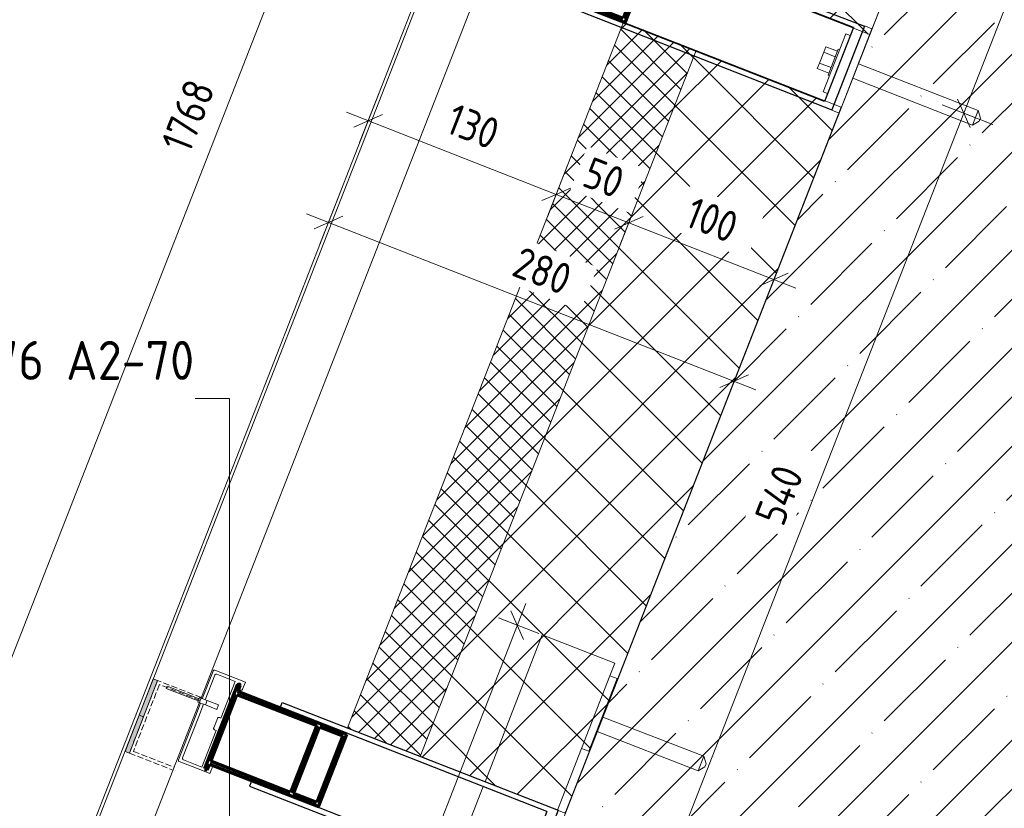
# Model space of a CAD drawing. Header units: millimetres. Extents: x -7375013 to -7372366, y 5958442 to 5960915.
# Tile 8 of 26: x -7374494 to -7373862, y 5959288 to 5959794. Entities that reach past the tile are written whole.
import ezdxf

# ---------------------------------------------------------------- set-up
doc = ezdxf.new("R2010")
doc.units = ezdxf.units.MM
doc.linetypes.add('01 Штриховая _4 мм_', pattern=[5.5, 4, -1.5])
doc.layers.add('Линии', color=7, linetype='Continuous', lineweight=18, true_color=0x00a600)
for name, color, linetype, lineweight in [('Марки по нескольким категориям', 7, 'Continuous', 9), ('Обобщенные модели', 7, 'Continuous', 18), ('Размеры', 7, 'Continuous', 9), ('Размеры-10', 7, 'Continuous', 9), ('Тонкие линии', 7, 'Continuous', 18), ('Элементы узлов', 7, 'Continuous', 18)]:
    doc.layers.add(name, color=color, linetype=linetype, lineweight=lineweight)
doc.styles.add('GOST Common', font='GOST_Common.ttf', dxfattribs={"width": 0.9, "height": 20})
doc.styles.add('ISOCPEUR', font='isocpeur.ttf', dxfattribs={"width": 0.9, "height": 25})
doc.dimstyles.new('ADSK_Основной_2_0', dxfattribs={"dimscale": 304.8, "dimtxt": 20.1143, "dimasz": 0.046391, "dimexe": 0.049213, "dimexo": 0.098425, "dimgap": 0.016404, "dimtad": 1, "dimdec": 0, "dimzin": 0, "dimdsep": 46, "dimtxsty": 'GOST Common', "dimblk1": 'OBLIQUE', "dimblk2": 'OBLIQUE', "dimsah": 1, "dimcen": 0.09, "dimdle": 0.049213, "dimazin": 0, "dimtfac": 1, "dimtdec": 4, "dimtix": 1, "dimtmove": 0, "dimatfit": 3, "dimfxl": 1, "dimtvp": 1, "dimtfill": 1, "dimtolj": 1, "dimtzin": 0, "dimarcsym": 2})
pattern_1 = [(45, (-7374284.715, 5958338.628), (-21.2132, 21.2132), []), (135, (-7374284.715, 5958338.628), (-21.2132, -21.2132), [])]

# ---------------------------------------------------------------- blocks, each defined once
blk = doc.blocks.new('HILTI_s_Профиль_MFT-RP - Усиленный профиль MFT-RP-58 77x50 L-21564228-Разрез 61')
at = {"layer": 'Обобщенные модели', "lineweight": 70}
for p, q in [((-7374353.92, 5959367.87), (-7374375.05, 5959313.86)), ((-7374352.06, 5959367.14), (-7374353.92, 5959367.87)), ((-7374371, 5959318.71), (-7374354.24, 5959361.55)), ((-7374354.24, 5959361.55), (-7374303.02, 5959341.52)), ((-7374353.52, 5959363.42), (-7374352.06, 5959367.14)), ((-7374283.67, 5959336.09), (-7374353.52, 5959363.42)), ((-7374303.02, 5959341.52), (-7374319.78, 5959298.68)), ((-7374317.92, 5959297.95), (-7374301.16, 5959340.79)), ((-7374301.88, 5959289.53), (-7374283.67, 5959336.09)), ((-7374301.16, 5959340.79), (-7374286.26, 5959334.96)), ((-7374286.26, 5959334.96), (-7374303.02, 5959292.12)), ((-7374373.19, 5959313.13), (-7374371.73, 5959316.85)), ((-7374371.73, 5959316.85), (-7374301.88, 5959289.53)), ((-7374319.78, 5959298.68), (-7374371, 5959318.71)), ((-7374375.05, 5959313.86), (-7374373.19, 5959313.13)), ((-7374303.02, 5959292.12), (-7374317.92, 5959297.95))]:
    blk.add_line(p, q, dxfattribs=at)
blk = doc.blocks.new('HILTI_s_Кронштейн_MFT-RB_L - Усиленный кронштейн MFT-RB 190 L-21018783-Разрез 61')
at = {"layer": 'Обобщенные модели', "lineweight": 25}
for p, q in [((-7374326.33, 5959353.32), (-7374325.12, 5959356.39)), ((-7374325.12, 5959356.39), (-7374148.18, 5959287.17)), ((-7374155.34, 5959286.43), (-7374326.33, 5959353.32)), ((-7374344.91, 5959305.82), (-7374346.11, 5959302.75)), ((-7374173.92, 5959238.94), (-7374344.91, 5959305.82)), ((-7374346.11, 5959302.75), (-7374169.16, 5959233.53)), ((-7374155.34, 5959286.43), (-7374173.92, 5959238.94)), ((-7374148.18, 5959287.17), (-7374169.16, 5959233.53))]:
    blk.add_line(p, q, dxfattribs=at)
blk = doc.blocks.new('HILTI_s_Анкер_HRD-HF - HRD-HF 10x100-V7-Разрез 61')
at = {"layer": 'Обобщенные модели'}
for p, q in [((-7373980.49, 5959766.47), (-7373977.76, 5959773.46)), ((-7373977.76, 5959773.46), (-7373976.39, 5959776.95)), ((-7373970.31, 5959770.54), (-7373977.76, 5959773.46)), ((-7373976.39, 5959776.95), (-7373968.94, 5959774.04)), ((-7373974.95, 5959758.67), (-7373968.4, 5959775.43)), ((-7373967.47, 5959775.07), (-7373968.4, 5959775.43)), ((-7373981.86, 5959762.97), (-7373980.49, 5959766.47)), ((-7373973.04, 5959763.55), (-7373980.49, 5959766.47)), ((-7373878.57, 5959736), (-7373955.46, 5959766.08)), ((-7373974.41, 5959760.06), (-7373981.86, 5959762.97)), ((-7373974.95, 5959758.67), (-7373974.02, 5959758.3)), ((-7373959.11, 5959756.76), (-7373882.22, 5959726.69)), ((-7373878.57, 5959736), (-7373882.22, 5959726.69)), ((-7373877.23, 5959731.23), (-7373878.57, 5959736)), ((-7373882.22, 5959726.69), (-7373878, 5959729.28)), ((-7373877.23, 5959731.23), (-7373878, 5959729.28))]:
    blk.add_line(p, q, dxfattribs=at)
blk = doc.blocks.new('HILTI_s_Кронштейн_MFT-RB_L - Усиленный кронштейн MFT-RB 190 L-V8-Разрез 61')
at = {"layer": 'Обобщенные модели', "lineweight": 25}
for p, q in [((-7374129.64, 5959856.22), (-7374128.44, 5959859.3)), ((-7373958.66, 5959789.34), (-7374129.64, 5959856.22)), ((-7374128.44, 5959859.3), (-7373951.5, 5959790.08)), ((-7374148.22, 5959808.73), (-7374149.43, 5959805.66)), ((-7374149.43, 5959805.66), (-7373972.48, 5959736.44)), ((-7373977.24, 5959741.84), (-7374148.22, 5959808.73)), ((-7373958.66, 5959789.34), (-7373977.24, 5959741.84)), ((-7373951.5, 5959790.08), (-7373972.48, 5959736.44))]:
    blk.add_line(p, q, dxfattribs=at)
blk = doc.blocks.new('HILTI_s_Термомост_MFT-RBI_L - Термомост MFT-RBI 58x130x5 L-V9-Разрез 61')
at = {"layer": 'Обобщенные модели'}
for p, q in [((-7373972.55, 5959736.25), (-7373951.43, 5959790.27)), ((-7373946.77, 5959788.45), (-7373967.9, 5959734.43)), ((-7373946.77, 5959788.45), (-7373951.43, 5959790.27)), ((-7373972.55, 5959736.25), (-7373967.9, 5959734.43))]:
    blk.add_line(p, q, dxfattribs=at)
blk = doc.blocks.new('HILTI_s_Шайба_MFT-BFW - Шайба MFT-BFW 30x40x3-6840739-Разрез 61')
at = {"layer": 'Обобщенные модели'}
for p, q in [((-7374174.71, 5959245.15), (-7374160.14, 5959282.4)), ((-7374160.14, 5959282.4), (-7374157.35, 5959281.31)), ((-7374171.92, 5959244.06), (-7374174.71, 5959245.15))]:
    blk.add_line(p, q, dxfattribs=at)
blk = doc.blocks.new('HILTI_s_Профиль_MFT-ST - Профиль MFT-ST 50x50x2_0-21303976-Разрез 61')
at = {"layer": 'Обобщенные модели'}
for p, q in [((-7374158.42, 5959399.72), (-7374195.04, 5959305.5)), ((-7374158.42, 5959399.72), (-7374111.82, 5959381.6)), ((-7374114.97, 5959373.49), (-7374111.82, 5959381.6)), ((-7374148.47, 5959287.29), (-7374133.08, 5959326.89)), ((-7374196.23, 5959302.43), (-7374214.71, 5959254.89)), ((-7374215.9, 5959251.82), (-7374258.68, 5959141.77)), ((-7374205.03, 5959141.77), (-7374172.93, 5959224.36)), ((-7374278.11, 5959091.77), (-7374335.91, 5958943.06)), ((-7374292.95, 5958915.57), (-7374224.47, 5959091.77)), ((-7374337.91, 5958937.92), (-7374339.56, 5958933.68)), ((-7374337.91, 5958933.04), (-7374339.56, 5958933.68)), ((-7374292.95, 5958915.57), (-7374335.91, 5958932.26))]:
    blk.add_line(p, q, dxfattribs=at)
blk = doc.blocks.new('HILTI_s_Термомост_MFT-ISO_50x55x5_S - Термомост MFT-ISO 50x55x5 S-V27-Разрез 61')
at = {"layer": 'Обобщенные модели'}
for p, q in [((-7374133.08, 5959326.89), (-7374114.97, 5959373.49)), ((-7374110.31, 5959371.68), (-7374128.42, 5959325.08)), ((-7374110.31, 5959371.68), (-7374114.97, 5959373.49)), ((-7374133.08, 5959326.89), (-7374128.42, 5959325.08))]:
    blk.add_line(p, q, dxfattribs=at)
blk = doc.blocks.new('HILTI_s_Анкер_HRD-HF - HRD-HF 10x80-V28-Разрез 61')
at = {"layer": 'Обобщенные модели'}
for p, q in [((-7374119.4, 5959347), (-7374119.83, 5959347.17)), ((-7374054.57, 5959321.8), (-7374119.4, 5959347)), ((-7374123.46, 5959337.85), (-7374123.04, 5959337.69)), ((-7374123.04, 5959337.69), (-7374058.2, 5959312.48)), ((-7374054.57, 5959321.8), (-7374058.2, 5959312.48)), ((-7374053.23, 5959317.04), (-7374054.57, 5959321.8)), ((-7374053.23, 5959317.04), (-7374053.98, 5959315.09)), ((-7374058.2, 5959312.48), (-7374053.98, 5959315.09))]:
    blk.add_line(p, q, dxfattribs=at)
blk = doc.blocks.new('HILTI_s_Салазка_MFT-CCF - Салазка MFT-CCF S58-21018728-Разрез 61')
at = {"layer": 'Обобщенные модели'}
for p, q in [((-7374376.42, 5959358.73), (-7374369.53, 5959376.45)), ((-7374368.4, 5959373.84), (-7374374.56, 5959358)), ((-7374368.43, 5959377.08), (-7374354.64, 5959371.71)), ((-7374355.36, 5959369.85), (-7374367.1, 5959374.41)), ((-7374364.5, 5959346.34), (-7374355.36, 5959369.85)), ((-7374353.91, 5959368.05), (-7374363.67, 5959342.94)), ((-7374354.64, 5959371.71), (-7374348.76, 5959369.43)), ((-7374348.76, 5959369.43), (-7374350.57, 5959364.77)), ((-7374352.44, 5959365.5), (-7374351.77, 5959367.22)), ((-7374380.58, 5959348.03), (-7374377.51, 5959355.93)), ((-7374375.64, 5959355.21), (-7374378.71, 5959347.3)), ((-7374391.63, 5959319.6), (-7374380.58, 5959348.03)), ((-7374378.71, 5959347.3), (-7374389.03, 5959320.76)), ((-7374369.08, 5959340.07), (-7374366.73, 5959346.13)), ((-7374365.43, 5959346.7), (-7374364.5, 5959346.34)), ((-7374376.72, 5959314.9), (-7374367.58, 5959338.41)), ((-7374367.58, 5959338.41), (-7374368.51, 5959338.77)), ((-7374377.44, 5959313.03), (-7374391.24, 5959318.4)), ((-7374388.46, 5959319.46), (-7374376.72, 5959314.9)), ((-7374371.57, 5959310.75), (-7374377.44, 5959313.03)), ((-7374372.29, 5959314.42), (-7374371.62, 5959316.14)), ((-7374369.76, 5959315.41), (-7374371.57, 5959310.75))]:
    blk.add_line(p, q, dxfattribs=at)
at = {"layer": 'Обобщенные модели', "flags": 128}
for points in [[(-7374369.53, 5959376.45), (-7374369.46, 5959376.61), (-7374369.36, 5959376.74), (-7374369.23, 5959376.86), (-7374369.09, 5959376.96), (-7374368.94, 5959377.03), (-7374368.77, 5959377.07), (-7374368.6, 5959377.09), (-7374368.43, 5959377.08)], [(-7374367.1, 5959374.41), (-7374367.29, 5959374.47), (-7374367.49, 5959374.48), (-7374367.68, 5959374.46), (-7374367.87, 5959374.4), (-7374368.04, 5959374.3), (-7374368.19, 5959374.17), (-7374368.31, 5959374.02), (-7374368.4, 5959373.84)], [(-7374351.77, 5959367.22), (-7374351.71, 5959367.42), (-7374351.69, 5959367.63), (-7374351.71, 5959367.84), (-7374351.77, 5959368.05), (-7374351.86, 5959368.24), (-7374351.99, 5959368.41), (-7374352.15, 5959368.55), (-7374352.33, 5959368.66), (-7374352.53, 5959368.74), (-7374352.73, 5959368.78), (-7374352.95, 5959368.78), (-7374353.16, 5959368.74), (-7374353.35, 5959368.66), (-7374353.53, 5959368.55), (-7374353.69, 5959368.41), (-7374353.82, 5959368.24), (-7374353.91, 5959368.05)], [(-7374350.57, 5959364.77), (-7374350.66, 5959364.61), (-7374350.77, 5959364.46), (-7374350.9, 5959364.33), (-7374351.06, 5959364.24), (-7374351.23, 5959364.17), (-7374351.42, 5959364.14), (-7374351.6, 5959364.14), (-7374351.78, 5959364.17), (-7374351.95, 5959364.24), (-7374352.11, 5959364.34), (-7374352.25, 5959364.46), (-7374352.36, 5959364.61), (-7374352.44, 5959364.77), (-7374352.49, 5959364.95), (-7374352.51, 5959365.13), (-7374352.49, 5959365.32), (-7374352.44, 5959365.5)], [(-7374366.73, 5959346.13), (-7374366.64, 5959346.3), (-7374366.52, 5959346.46), (-7374366.37, 5959346.58), (-7374366.2, 5959346.68), (-7374366.01, 5959346.74), (-7374365.82, 5959346.77), (-7374365.62, 5959346.75), (-7374365.43, 5959346.7)], [(-7374368.51, 5959338.77), (-7374368.69, 5959338.86), (-7374368.84, 5959338.98), (-7374368.97, 5959339.13), (-7374369.06, 5959339.3), (-7374369.12, 5959339.49), (-7374369.15, 5959339.68), (-7374369.13, 5959339.88), (-7374369.08, 5959340.07)], [(-7374391.24, 5959318.4), (-7374391.38, 5959318.5), (-7374391.49, 5959318.63), (-7374391.58, 5959318.77), (-7374391.65, 5959318.93), (-7374391.69, 5959319.1), (-7374391.7, 5959319.27), (-7374391.68, 5959319.43), (-7374391.63, 5959319.6)], [(-7374389.03, 5959320.76), (-7374389.08, 5959320.57), (-7374389.1, 5959320.37), (-7374389.08, 5959320.18), (-7374389.01, 5959319.99), (-7374388.92, 5959319.82), (-7374388.79, 5959319.67), (-7374388.64, 5959319.55), (-7374388.46, 5959319.46)], [(-7374372.85, 5959313.8), (-7374372.67, 5959313.91), (-7374372.51, 5959314.06), (-7374372.39, 5959314.23), (-7374372.29, 5959314.42)], [(-7374371.62, 5959316.14), (-7374371.54, 5959316.3), (-7374371.43, 5959316.45), (-7374371.29, 5959316.57), (-7374371.16, 5959316.66)], [(-7374369.74, 5959316.07), (-7374369.71, 5959315.96), (-7374369.69, 5959315.77), (-7374369.71, 5959315.59), (-7374369.76, 5959315.41)]]:
    blk.add_lwpolyline(points, dxfattribs=at)
blk = doc.blocks.new('HILTI_as_Соединитель_MFT-CCU_Заклепка_БезГрафики - Соединитель MFT-CCU Заклепка БезГрафики-21018214-Разрез 61')
at = {"layer": 'Обобщенные модели'}
for p, q in [((-7374417.41, 5958905.38), (-7374417.41, 5958913.12)), ((-7374417.41, 5958913.12), (-7374414.41, 5958913.12)), ((-7374414.41, 5958913.12), (-7374414.41, 5958905.38)), ((-7374417.4, 5958900.12), (-7374417.41, 5958905.38)), ((-7374417.41, 5958905.38), (-7374414.41, 5958905.38)), ((-7374414.4, 5958900.12), (-7374417.4, 5958900.12)), ((-7374416.65, 5958878.12), (-7374416.65, 5958900.12)), ((-7374416.65, 5958900.12), (-7374415.15, 5958900.12)), ((-7374415.15, 5958900.12), (-7374415.15, 5958878.12)), ((-7374414.41, 5958905.38), (-7374414.4, 5958900.12)), ((-7374415.15, 5958878.12), (-7374416.65, 5958878.12))]:
    blk.add_line(p, q, dxfattribs=at)
blk = doc.blocks.new('DIMBLOCK7-Разрез 61')
at = {"layer": 'Размеры-10', "lineweight": 18}
for p, q in [((-7373887.87, 5959734.26), (-7373891.87, 5959743.42)), ((-7373887.87, 5959734.26), (-7373883.86, 5959725.1)), ((-7374084.59, 5959231.37), (-7374088.6, 5959240.53)), ((-7374084.59, 5959231.37), (-7374080.58, 5959222.21))]:
    blk.add_line(p, q, dxfattribs=at)
at = {"layer": 'Размеры-10'}
for p, q in [((-7374084.59, 5959231.37), (-7373887.87, 5959734.26)), ((-7373869.24, 5959726.98), (-7373901.84, 5959739.73)), ((-7373887.87, 5959734.26), (-7373869.24, 5959726.98)), ((-7374065.96, 5959224.09), (-7374098.56, 5959236.84)), ((-7374084.59, 5959231.37), (-7374065.96, 5959224.09))]:
    blk.add_line(p, q, dxfattribs=at)
at = {"layer": 'Размеры-10', "color": 0, "insert": (-7374022.43, 5959475.75), "char_height": 20, "width": 47.4561, "attachment_point": 1, "rotation": 68.6356, "line_spacing_factor": 1.022761, "style": 'GOST Common', "bg_fill": 3, "box_fill_scale": 1.25, "bg_fill_color": 256, "bg_fill_true_color": 13158600, "bg_fill_transparency": 0}
blk.add_mtext('540', dxfattribs=at)
blk = doc.blocks.new('_Oblique')
at = {"color": 0, "linetype": 'ByBlock', "lineweight": -2}
blk.add_line((-0.5, -0.5), (0.5, 0.5), dxfattribs=at)
blk = doc.blocks.new('DIMBLOCK8-Разрез 61')
at = {"layer": 'Размеры-10', "lineweight": 18}
for p, q in [((-7373691.15, 5960237.16), (-7373695.15, 5960246.32)), ((-7373691.15, 5960237.16), (-7373687.14, 5960228)), ((-7373887.87, 5959734.26), (-7373891.87, 5959743.42)), ((-7373887.87, 5959734.26), (-7373883.86, 5959725.1))]:
    blk.add_line(p, q, dxfattribs=at)
at = {"layer": 'Размеры-10'}
for p, q in [((-7373672.52, 5960229.87), (-7373705.11, 5960242.62)), ((-7373887.87, 5959734.26), (-7373691.15, 5960237.16)), ((-7373691.15, 5960237.16), (-7373672.52, 5960229.87)), ((-7373869.24, 5959726.98), (-7373901.84, 5959739.73)), ((-7373887.87, 5959734.26), (-7373869.24, 5959726.98))]:
    blk.add_line(p, q, dxfattribs=at)
at = {"layer": 'Размеры-10', "color": 0, "insert": (-7373825.71, 5959978.64), "char_height": 20, "width": 47.4561, "attachment_point": 1, "rotation": 68.6356, "line_spacing_factor": 1.022761, "style": 'GOST Common', "bg_fill": 3, "box_fill_scale": 1.25, "bg_fill_color": 256, "bg_fill_true_color": 13158600, "bg_fill_transparency": 0}
blk.add_mtext('540', dxfattribs=at)
blk = doc.blocks.new('DIMBLOCK10-Разрез 61')
at = {"layer": 'Размеры-10'}
for p, q in [((-7374095.51, 5959682.68), (-7374108.26, 5959650.08)), ((-7374102.79, 5959664.05), (-7374095.51, 5959682.68)), ((-7373995.69, 5959622.16), (-7374102.79, 5959664.05)), ((-7374002.38, 5959646.25), (-7374015.13, 5959613.66)), ((-7374009.66, 5959627.63), (-7374002.38, 5959646.25))]:
    blk.add_line(p, q, dxfattribs=at)
at = {"layer": 'Размеры-10', "lineweight": 18}
for p, q in [((-7374102.79, 5959664.05), (-7374093.63, 5959668.06)), ((-7374102.79, 5959664.05), (-7374111.95, 5959660.04)), ((-7374009.66, 5959627.63), (-7374018.82, 5959623.62)), ((-7374009.66, 5959627.63), (-7374000.5, 5959631.64))]:
    blk.add_line(p, q, dxfattribs=at)
at = {"layer": 'Размеры-10', "color": 0, "insert": (-7374060.76, 5959681.04), "char_height": 20, "width": 40.9104, "attachment_point": 1, "rotation": 338.6398, "line_spacing_factor": 1.022761, "style": 'GOST Common', "bg_fill": 3, "box_fill_scale": 1.25, "bg_fill_color": 256, "bg_fill_true_color": 13158600, "bg_fill_transparency": 0}
blk.add_mtext('100', dxfattribs=at)
blk = doc.blocks.new('DIMBLOCK11-Разрез 61')
at = {"layer": 'Размеры-10'}
for p, q in [((-7374142.07, 5959700.89), (-7374154.82, 5959668.29)), ((-7374149.36, 5959682.26), (-7374142.07, 5959700.89)), ((-7374102.79, 5959664.05), (-7374149.36, 5959682.26)), ((-7374095.51, 5959682.68), (-7374108.26, 5959650.08)), ((-7374102.79, 5959664.05), (-7374095.51, 5959682.68))]:
    blk.add_line(p, q, dxfattribs=at)
at = {"layer": 'Размеры-10', "lineweight": 18}
for p, q in [((-7374149.36, 5959682.26), (-7374140.2, 5959686.27)), ((-7374149.36, 5959682.26), (-7374158.52, 5959678.25)), ((-7374102.79, 5959664.05), (-7374093.63, 5959668.06)), ((-7374102.79, 5959664.05), (-7374111.95, 5959660.04))]:
    blk.add_line(p, q, dxfattribs=at)
at = {"layer": 'Размеры-10', "color": 0, "insert": (-7374126.48, 5959706.75), "char_height": 20, "width": 30.2737, "attachment_point": 1, "rotation": 338.6398, "line_spacing_factor": 1.022761, "style": 'GOST Common', "bg_fill": 3, "box_fill_scale": 1.25, "bg_fill_color": 256, "bg_fill_true_color": 13158600, "bg_fill_transparency": 0}
blk.add_mtext('50', dxfattribs=at)
blk = doc.blocks.new('DIMBLOCK12-Разрез 61')
at = {"layer": 'Размеры-10'}
for p, q in [((-7374262.71, 5959748.07), (-7374275.46, 5959715.47)), ((-7374270, 5959729.44), (-7374262.71, 5959748.07)), ((-7374149.36, 5959682.26), (-7374283.97, 5959734.91)), ((-7374142.07, 5959700.89), (-7374154.82, 5959668.29)), ((-7374149.36, 5959682.26), (-7374142.07, 5959700.89))]:
    blk.add_line(p, q, dxfattribs=at)
at = {"layer": 'Размеры-10', "lineweight": 18}
for p, q in [((-7374270, 5959729.44), (-7374279.16, 5959725.43)), ((-7374270, 5959729.44), (-7374260.84, 5959733.45)), ((-7374149.36, 5959682.26), (-7374140.2, 5959686.27)), ((-7374149.36, 5959682.26), (-7374158.52, 5959678.25))]:
    blk.add_line(p, q, dxfattribs=at)
at = {"layer": 'Размеры-10', "color": 0, "insert": (-7374214.21, 5959741.06), "char_height": 20, "width": 40.9104, "attachment_point": 1, "rotation": 338.6398, "line_spacing_factor": 1.022761, "style": 'GOST Common', "bg_fill": 3, "box_fill_scale": 1.25, "bg_fill_color": 256, "bg_fill_true_color": 13158600, "bg_fill_transparency": 0}
blk.add_mtext('130', dxfattribs=at)
blk = doc.blocks.new('DIMBLOCK13-Разрез 61')
at = {"layer": 'Размеры-10'}
for p, q in [((-7374288.21, 5959682.88), (-7374300.96, 5959650.28)), ((-7374295.5, 5959664.25), (-7374288.21, 5959682.88)), ((-7374021.19, 5959556.97), (-7374309.46, 5959669.71)), ((-7374027.87, 5959581.06), (-7374040.62, 5959548.46)), ((-7374035.16, 5959562.43), (-7374027.87, 5959581.06))]:
    blk.add_line(p, q, dxfattribs=at)
at = {"layer": 'Размеры-10', "lineweight": 18}
for p, q in [((-7374295.5, 5959664.25), (-7374304.65, 5959660.24)), ((-7374295.5, 5959664.25), (-7374286.34, 5959668.26)), ((-7374035.16, 5959562.43), (-7374026, 5959566.44)), ((-7374035.16, 5959562.43), (-7374044.32, 5959558.42))]:
    blk.add_line(p, q, dxfattribs=at)
at = {"layer": 'Размеры-10', "color": 0, "insert": (-7374171.61, 5959649.23), "char_height": 20, "width": 45.4106, "attachment_point": 1, "rotation": 338.6398, "line_spacing_factor": 1.022761, "style": 'GOST Common', "bg_fill": 3, "box_fill_scale": 1.25, "bg_fill_color": 256, "bg_fill_true_color": 13158600, "bg_fill_transparency": 0}
blk.add_mtext('280', dxfattribs=at)
blk = doc.blocks.new('DIMBLOCK19-Разрез 61')
at = {"layer": 'Размеры-10'}
for p, q in [((-7374168.95, 5959419.9), (-7374360.95, 5958925.91)), ((-7374186.38, 5959410.59), (-7374160.4, 5959400.49)), ((-7374174.38, 5959405.92), (-7374186.38, 5959410.59)), ((-7374367.52, 5958944.55), (-7374341.54, 5958934.45)), ((-7374355.52, 5958939.89), (-7374367.52, 5958944.55))]:
    blk.add_line(p, q, dxfattribs=at)
at = {"layer": 'Размеры-10', "lineweight": 18}
for p, q in [((-7374174.38, 5959405.92), (-7374178.41, 5959415.07)), ((-7374174.38, 5959405.92), (-7374170.36, 5959396.77)), ((-7374355.52, 5958939.89), (-7374359.55, 5958949.04)), ((-7374355.52, 5958939.89), (-7374351.49, 5958930.74))]:
    blk.add_line(p, q, dxfattribs=at)
at = {"layer": 'Размеры-10', "color": 0, "insert": (-7374300.83, 5959166.55), "char_height": 20, "width": 45.4106, "attachment_point": 1, "rotation": 68.76018, "line_spacing_factor": 1.022761, "style": 'GOST Common', "bg_fill": 3, "box_fill_scale": 1.25, "bg_fill_color": 256, "bg_fill_true_color": 13158600, "bg_fill_transparency": 0}
blk.add_mtext('500', dxfattribs=at)
blk = doc.blocks.new('DIMBLOCK20-Разрез 61')
at = {"layer": 'Размеры-10', "lineweight": 18}
for p, q in [((-7374043.79, 5960548.55), (-7374047.8, 5960557.71)), ((-7374043.79, 5960548.55), (-7374039.78, 5960539.39)), ((-7374687.71, 5958902.07), (-7374691.72, 5958911.23)), ((-7374687.71, 5958902.07), (-7374683.71, 5958892.91))]:
    blk.add_line(p, q, dxfattribs=at)
at = {"layer": 'Размеры-10'}
for p, q in [((-7374693.18, 5958888.1), (-7374043.79, 5960548.55)), ((-7373990.08, 5960527.54), (-7374057.76, 5960554.01)), ((-7374043.79, 5960548.55), (-7373990.08, 5960527.54)), ((-7374634.01, 5958881.06), (-7374701.68, 5958907.53)), ((-7374687.71, 5958902.07), (-7374634.01, 5958881.06))]:
    blk.add_line(p, q, dxfattribs=at)
at = {"layer": 'Размеры-10', "color": 0, "insert": (-7374403.26, 5959714.9), "char_height": 20, "width": 56.0473, "attachment_point": 1, "rotation": 68.64, "line_spacing_factor": 1.022761, "style": 'GOST Common', "bg_fill": 3, "box_fill_scale": 1.25, "bg_fill_color": 256, "bg_fill_true_color": 13158600, "bg_fill_transparency": 0}
blk.add_mtext('1768', dxfattribs=at)

msp = doc.modelspace()

# ---------------------------------------------------------------- hatches: boundary and pattern name
at = {"layer": 'Элементы узлов', "true_color": 0xaaaaaa}
h = msp.add_hatch(dxfattribs=at)
h.set_pattern_fill('FP_2', color=253, style=0, pattern_type=2)
h.set_pattern_definition([(45, (-7374284.715, 5958338.63), (-31.4309, 31.4309), []), (45, (-7374253.285, 5958338.63), (-31.4309, 31.4309), [55.563, -11.113, 0.3353, -10.777])])
h.paths.add_polyline_path([(-7374197.72, 5959146.77), (-7374102.72, 5959146.78), (-7374102.64, 5959216.87), (-7374098.78, 5959219.78), (-7374096.68, 5959219.78), (-7374092.73, 5959216.8), (-7374092.72, 5959146.78), (-7373992.72, 5959146.79), (-7373992.73, 5959216.81), (-7373988.78, 5959219.79), (-7373987.73, 5959219.79), (-7373987.72, 5959219.79), (-7373986.68, 5959219.79), (-7373982.73, 5959216.81), (-7373982.72, 5959146.79), (-7373188.69, 5959146.85), (-7373217.86, 5959147.34), (-7373217.84, 5959148.34), (-7373165.86, 5959147.46), (-7373165.86, 5959146.85), (-7372964.16, 5959146.86), (-7372964.16, 5959147.46), (-7372930.49, 5959148.03), (-7372930.49, 5959586.1), (-7372938.34, 5959586.1), (-7372938.34, 5959597.36), (-7372930.49, 5959597.36), (-7372947.81, 5959602.86), (-7372930.49, 5959608.36), (-7372930.49, 5960300.11), (-7373404.67, 5960484.41), (-7373407.52, 5960477.09), (-7373418.01, 5960481.17), (-7373415.17, 5960488.49), (-7373426.57, 5960474.34), (-7373425.42, 5960492.47), (-7373638.86, 5960575.43), (-7374197.72, 5959146.78)])
h.paths.add_polyline_path([(-7372940.26, 5959146.87), (-7372930.49, 5959146.87), (-7372930.49, 5959147.03)])
at = {"layer": 'Элементы узлов'}
h = msp.add_hatch(dxfattribs=at)
h.set_pattern_fill('FP_3', color=256, style=0, pattern_type=2)
h.set_pattern_definition(pattern_1)
h.paths.add_polyline_path([(-7373948.19, 5959784.71), (-7373769.76, 5960241.07), (-7373862.84, 5960277.47), (-7374041.32, 5959821.13), (-7373948.23, 5959784.72)])
h = msp.add_hatch(dxfattribs=at)
h.set_pattern_fill('FP_1', color=256, style=0, pattern_type=2)
h.set_pattern_definition([(45, (-7374284.715, 5958338.628), (-7.07107, 7.07107), []), (135, (-7374284.715, 5958338.628), (-7.07107, -7.07107), [])])
h.paths.add_polyline_path([(-7374236.65, 5959321.78), (-7374059.56, 5959774.59), (-7374106.13, 5959792.8), (-7374283.22, 5959340), (-7374236.65, 5959321.78)])
h = msp.add_hatch(dxfattribs=at)
h.set_pattern_fill('FP_3', color=256, style=0, pattern_type=2)
h.set_pattern_definition(pattern_1)
h.paths.add_polyline_path([(-7374143.52, 5959285.36), (-7373966.44, 5959738.16), (-7374059.57, 5959774.58), (-7374236.65, 5959321.78), (-7374148.18, 5959287.18)])
at = {"layer": 'Элементы узлов', "true_color": 0xffffff}
for points in [[(-7374414.14, 5959347.12), (-7374405.08, 5959370.42), (-7374407.88, 5959371.51), (-7374416.94, 5959348.21)], [(-7374423.2, 5959323.82), (-7374414.14, 5959347.12), (-7374416.94, 5959348.21), (-7374425.99, 5959324.91)]]:
    msp.add_hatch(color=7, dxfattribs=at).paths.add_polyline_path(points)

# ---------------------------------------------------------------- linework, layer by layer
at = {"layer": 'Линии', "color": 7}
for p, q in [((-7374606.07, 5958870.14), (-7373962.14, 5960516.61)), ((-7374601.84, 5958875.45), (-7373961.01, 5960514.02)), ((-7374554.75, 5958905.25), (-7373942.3, 5960471.27)), ((-7374533.4, 5958959.84), (-7373942.3, 5960471.27))]:
    msp.add_line(p, q, dxfattribs=at)
at = {"layer": 'Линии', "color": 7, "linetype": '01 Штриховая _4 мм_'}
for p, q in [((-7374405.08, 5959370.42), (-7374423.2, 5959323.82)), ((-7374403.94, 5959367.84), (-7374420.61, 5959324.96)), ((-7374377.08, 5959359.54), (-7374405.08, 5959370.42)), ((-7374377.81, 5959357.68), (-7374403.94, 5959367.84)), ((-7374423.2, 5959323.82), (-7374395.29, 5959312.98)), ((-7374420.61, 5959324.96), (-7374394.57, 5959314.84))]:
    msp.add_line(p, q, dxfattribs=at)
at = {"layer": 'Марки по нескольким категориям'}
msp.add_line((-7374359.04, 5959551.27), (-7374381.09, 5959551.27), dxfattribs=at)
at = {"layer": 'Тонкие линии', "color": 253, "true_color": 0xaaaaaa}
msp.add_line((-7373638.86, 5960575.43), (-7374197.72, 5959146.77), dxfattribs=at)
at = {"layer": 'Тонкие линии'}
for p, q in [((-7373948.19, 5959784.71), (-7373769.71, 5960241.05)), ((-7374041.32, 5959821.13), (-7373948.19, 5959784.71)), ((-7374106.13, 5959792.8), (-7374283.22, 5959340)), ((-7374059.56, 5959774.59), (-7374106.13, 5959792.8)), ((-7374236.65, 5959321.78), (-7374059.56, 5959774.59)), ((-7374059.57, 5959774.58), (-7374236.65, 5959321.78)), ((-7373966.43, 5959738.16), (-7374059.57, 5959774.58)), ((-7374143.52, 5959285.36), (-7373966.43, 5959738.16)), ((-7374407.88, 5959371.51), (-7374416.94, 5959348.21)), ((-7374414.14, 5959347.12), (-7374405.08, 5959370.42)), ((-7374405.08, 5959370.42), (-7374407.88, 5959371.51)), ((-7374416.94, 5959348.21), (-7374425.99, 5959324.91)), ((-7374423.2, 5959323.82), (-7374414.14, 5959347.12)), ((-7374414.14, 5959347.12), (-7374416.94, 5959348.21)), ((-7374283.22, 5959340), (-7374236.65, 5959321.78)), ((-7374425.99, 5959324.91), (-7374423.2, 5959323.82)), ((-7374236.65, 5959321.78), (-7374143.52, 5959285.36))]:
    msp.add_line(p, q, dxfattribs=at)

# ---------------------------------------------------------------- block references
at = {"layer": 'Обобщенные модели', "lineweight": 25}
for p in [(196.68, 502.91), (0, 0)]:
    msp.add_blockref('HILTI_s_Профиль_MFT-RP - Усиленный профиль MFT-RP-58 77x50 L-21564228-Разрез 61', p, dxfattribs=at)
at = {"layer": 'Обобщенные модели'}
for name, p in [('HILTI_s_Кронштейн_MFT-RB_L - Усиленный кронштейн MFT-RB 190 L-V8-Разрез 61', (0, 0)), ('HILTI_s_Шайба_MFT-BFW - Шайба MFT-BFW 30x40x3-6840739-Разрез 61', (196.68, 502.91)), ('HILTI_s_Термомост_MFT-RBI_L - Термомост MFT-RBI 58x130x5 L-V9-Разрез 61', (0, 0)), ('HILTI_s_Анкер_HRD-HF - HRD-HF 10x100-V7-Разрез 61', (0, 0)), ('HILTI_s_Профиль_MFT-ST - Профиль MFT-ST 50x50x2_0-21303976-Разрез 61', (0, 0)), ('HILTI_s_Салазка_MFT-CCF - Салазка MFT-CCF S58-21018728-Разрез 61', (0, 0)), ('HILTI_s_Термомост_MFT-ISO_50x55x5_S - Термомост MFT-ISO 50x55x5 S-V27-Разрез 61', (0, 0)), ('HILTI_s_Кронштейн_MFT-RB_L - Усиленный кронштейн MFT-RB 190 L-21018783-Разрез 61', (0, 0)), ('HILTI_s_Анкер_HRD-HF - HRD-HF 10x80-V28-Разрез 61', (0, 0))]:
    msp.add_blockref(name, p, dxfattribs=at)
at = {"layer": 'Обобщенные модели', "rotation": 248.7559863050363}
msp.add_blockref('HILTI_as_Соединитель_MFT-CCU_Заклепка_БезГрафики - Соединитель MFT-CCU Заклепка БезГрафики-21018214-Разрез 61', (-15600396.88, 1245216.96), dxfattribs=at)

# ---------------------------------------------------------------- texts
at = {"layer": 'Марки по нескольким категориям', "insert": (-7374737.48, 5959588.28), "char_height": 25, "width": 427.8606, "attachment_point": 1, "style": 'ISOCPEUR'}
msp.add_mtext(' AM8x2000 DIN976 A2-70', dxfattribs=at)

# ---------------------------------------------------------------- next in the draw order: dimensions: what is measured, and where the dimension line sits
at = {"layer": 'Размеры'}
for base, p1, p2, angle, override, picture, middle in [((-7373887.87, 5959734.26), (-7374093.9, 5959235.01), (-7373897.18, 5959737.91), 68.6356, {"dimpost": '<>', "dimfxl": 539.999999}, 'DIMBLOCK7-Разрез 61', (-7374000.2, 5959488.28)), ((-7374355.52, 5958939.89), (-7374158.42, 5959399.72), (-7374339.56, 5958933.68), 68.76018, {"dimpost": '<>', "dimfxl": 500}, 'DIMBLOCK19-Разрез 61', (-7374278.93, 5959178.34))]:
    dim = msp.add_linear_dim(base=base, p1=p1, p2=p2, angle=angle, dimstyle='ADSK_Основной_2_0', override=override, dxfattribs=at)
    dim.commit()
    dim.dimension.update_dxf_attribs({"geometry": picture, "text_midpoint": middle})

# ---------------------------------------------------------------- next in the draw order: linework, layer by layer
at = {"layer": 'Марки по нескольким категориям'}
msp.add_line((-7374359.04, 5959164.13), (-7374359.04, 5959551.27), dxfattribs=at)

# ---------------------------------------------------------------- next in the draw order: dimensions: what is measured, and where the dimension line sits
at = {"layer": 'Размеры'}
for base, p1, p2, angle, override, picture, middle in [((-7373691.15, 5960237.16), (-7373897.18, 5959737.91), (-7373700.46, 5960240.8), 68.6356, {"dimpost": '<>', "dimfxl": 539.999998}, 'DIMBLOCK8-Разрез 61', (-7373803.47, 5959991.18)), ((-7374102.79, 5959664.05), (-7374013.3, 5959618.31), (-7374106.44, 5959654.74), 338.6398, {"dimpost": '<>', "dimfxl": 100}, 'DIMBLOCK10-Разрез 61', (-7374050.76, 5959659.81))]:
    dim = msp.add_linear_dim(base=base, p1=p1, p2=p2, angle=angle, dimstyle='ADSK_Основной_2_0', override=override, dxfattribs=at)
    dim.commit()
    dim.dimension.update_dxf_attribs({"geometry": picture, "text_midpoint": middle})

# ---------------------------------------------------------------- next in the draw order: dimensions: what is measured, and where the dimension line sits
dim = msp.add_linear_dim(base=(-7374149.36, 5959682.26), p1=(-7374106.44, 5959654.74), p2=(-7374153, 5959672.95), angle=338.6398, dimstyle='ADSK_Основной_2_0', override={"dimpost": '<>', "dimfxl": 50}, dxfattribs=at)
dim.commit()
dim.dimension.update_dxf_attribs({"geometry": 'DIMBLOCK11-Разрез 61', "text_midpoint": (-7374120.61, 5959687.12)})

# ---------------------------------------------------------------- next in the draw order: dimensions: what is measured, and where the dimension line sits
dim = msp.add_linear_dim(base=(-7374270, 5959729.44), p1=(-7374153, 5959672.95), p2=(-7374273.64, 5959720.13), angle=338.6398, dimstyle='ADSK_Основной_2_0', override={"dimpost": '<>', "dimfxl": 129.538252}, dxfattribs=at)
dim.commit()
dim.dimension.update_dxf_attribs({"geometry": 'DIMBLOCK12-Разрез 61', "text_midpoint": (-7374204.22, 5959719.82)})

# ---------------------------------------------------------------- next in the draw order: dimensions: what is measured, and where the dimension line sits
dim = msp.add_linear_dim(base=(-7374295.5, 5959664.25), p1=(-7374038.8, 5959553.12), p2=(-7374299.14, 5959654.94), angle=338.6398, dimstyle='ADSK_Основной_2_0', override={"dimpost": '<>', "dimfxl": 279.538003}, dxfattribs=at)
dim.commit()
dim.dimension.update_dxf_attribs({"geometry": 'DIMBLOCK13-Разрез 61', "text_midpoint": (-7374159.86, 5959627.31)})

# ---------------------------------------------------------------- next in the draw order: dimensions: what is measured, and where the dimension line sits
dim = msp.add_linear_dim(base=(-7374043.79, 5960548.55), p1=(-7374606.07, 5958870.14), p2=(-7373962.14, 5960516.61), angle=68.64, dimstyle='ADSK_Основной_2_0', override={"dimpost": '<>', "dimfxl": 1767.91559}, dxfattribs=at)
dim.commit()
dim.dimension.update_dxf_attribs({"geometry": 'DIMBLOCK20-Разрез 61', "text_midpoint": (-7374379.72, 5959730.77)})

doc.saveas('drawing.dxf')
